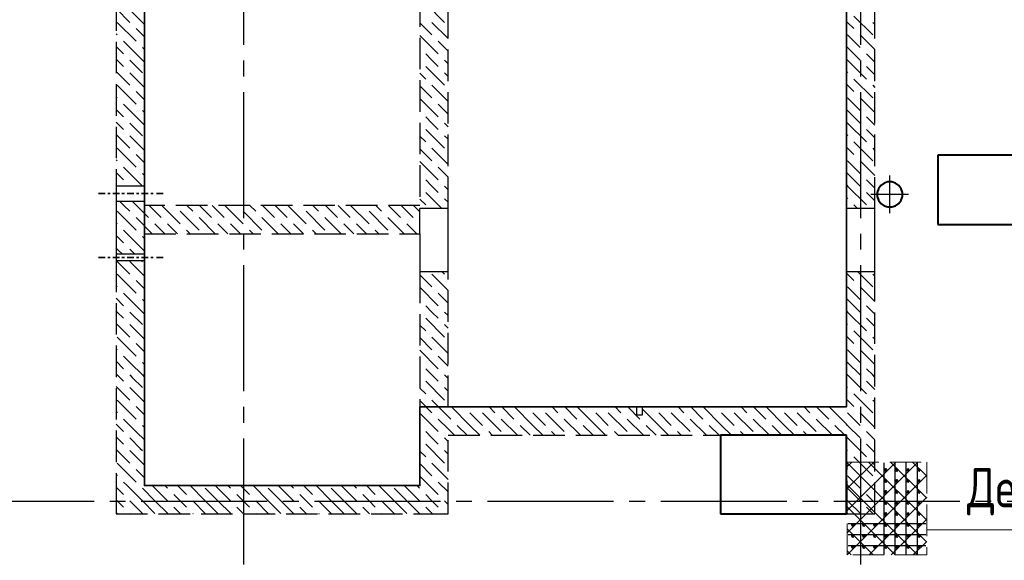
# Model space of a CAD drawing. Header units: millimetres. Extents: x 40580 to 1930067, y -240640 to 81020.
# Tile 72 of 256: x 370634 to 376889, y -211627 to -208192. Entities that reach past the tile are written whole.
import ezdxf

# ---------------------------------------------------------------- set-up
doc = ezdxf.new("R2010")
doc.units = ezdxf.units.MM
for name, pattern in [('______2', [270, 200, -70]), ('______5', [1100, 800, -100, 100, -100]), ('CENTER', [2, 1.25, -0.25, 0.25, -0.25])]:
    doc.linetypes.add(name, pattern=pattern)
for name, color, linetype, lineweight in [('Standard', 7, 'Continuous', 25), ('Вспомогательная арматура', 52, 'Continuous', 25), ('ЖБ Перекрытие верхний уровень', 7, 'Continuous', 35), ('ОСИ', 7, 'CENTER', 15), ('Основная', 7, 'Continuous', 40), ('Примечания', 7, 'Continuous', 13)]:
    doc.layers.add(name, color=color, linetype=linetype, lineweight=lineweight)
doc.layers.add('ЖБ Стена верхний уровень', color=7, linetype='______2', true_color=0x656565)
doc.layers.add('Макрос окна_ макрос двери', color=7, linetype='Continuous')
doc.styles.add('GOST 2.304', font='isocpeur.ttf', dxfattribs={"width": 0.8})

msp = doc.modelspace()

# ---------------------------------------------------------------- linework, layer by layer
at = {"color": 7, "linetype": 'Continuous', "lineweight": 50, "transparency": 33554687}
for centre in [(376136.1, -211052.3), (376206.1, -211052.3), (376276.1, -211052.3), (376346.1, -211052.3), (376136.1, -211122.3), (376206.1, -211122.3), (376276.1, -211122.3), (376346.1, -211122.3), (376136.1, -211192.3), (376206.1, -211192.3), (376276.1, -211192.3), (376346.1, -211192.3), (376136.1, -211262.3), (376206.1, -211262.3), (376276.1, -211262.3), (376346.1, -211262.3), (376136.1, -211332.3), (376206.1, -211332.3), (376276.1, -211332.3), (376346.1, -211332.3), (375926.1, -211402.3), (375996.1, -211402.3), (376066.1, -211402.3), (376136.1, -211402.3), (376206.1, -211402.3), (376276.1, -211402.3), (376346.1, -211402.3), (375926.1, -211472.3), (375996.1, -211472.3), (376066.1, -211472.3), (376136.1, -211472.3), (376206.1, -211472.3), (376276.1, -211472.3), (376346.1, -211472.3), (375926.1, -211542.3), (375996.1, -211542.3), (376066.1, -211542.3), (376136.1, -211542.3), (376206.1, -211542.3), (376276.1, -211542.3), (376346.1, -211542.3)]:
    msp.add_circle(centre, 5, dxfattribs=at)
at = {"layer": 'Standard', "color": 8, "linetype": '______5', "lineweight": -3, "transparency": 33554687}
for p, q in [((376161.1, -209421.8), (376161.1, -209182.8)), ((376280.6, -209302.3), (376041.6, -209302.3))]:
    msp.add_line(p, q, dxfattribs=at)
at = {"layer": 'Вспомогательная арматура', "color": 7, "linetype": 'Continuous', "lineweight": 25, "transparency": 33554687}
for p, q in [((376126.1, -211587.3), (376126.1, -211007.3)), ((376196.1, -211587.3), (376196.1, -211007.3)), ((376266.1, -211587.3), (376266.1, -211007.3)), ((376336.1, -211587.3), (376336.1, -211007.3)), ((375896.1, -211392.3), (376391.1, -211392.3)), ((375896.1, -211462.3), (376391.1, -211462.3)), ((375896.1, -211532.3), (376391.1, -211532.3))]:
    msp.add_line(p, q, dxfattribs=at)
at = {"layer": 'ЖБ Перекрытие верхний уровень', "transparency": 33554687, "extrusion": (0, 0, -1)}
msp.add_lwpolyline([(-373356.1, -206607.3), (-373356.1, -206712.3), (-371426.1, -206712.3), (-371426.1, -211152.3), (-373176.1, -211152.3), (-373176.1, -210652.3), (-375886.1, -210652.3), (-375886.1, -206607.3), (-373356.1, -206607.3), (-373356.1, -206607.3)], dxfattribs=at)
at = {"layer": 'ЖБ Стена верхний уровень', "color": 251, "linetype": '______2', "lineweight": -3, "true_color": 0x656565, "transparency": 33554687}
for p, q in [((371246.1, -206712.3), (371246.1, -209249.8)), ((371426.1, -209249.8), (371426.1, -206712.3)), ((373176.1, -206957.3), (373176.1, -209372.3)), ((373356.1, -209392.3), (373356.1, -206957.3)), ((375886.1, -206957.3), (375886.1, -209392.3)), ((376066.1, -209392.3), (376066.1, -206957.3)), ((371426.1, -209249.8), (371246.1, -209249.8)), ((371246.1, -209344.8), (371426.1, -209344.8)), ((371246.1, -209344.8), (371246.1, -209372.3)), ((371426.1, -209372.3), (371426.1, -209344.8)), ((371246.1, -209372.3), (371246.1, -209552.3)), ((373176.1, -209372.3), (371426.1, -209372.3)), ((373356.1, -209392.3), (373176.1, -209392.3)), ((373176.1, -209552.3), (373176.1, -209392.3)), ((376066.1, -209392.3), (375886.1, -209392.3)), ((371246.1, -209552.3), (371246.1, -209682.3)), ((371426.1, -209552.3), (373176.1, -209552.3)), ((371426.1, -209682.3), (371426.1, -209552.3)), ((371426.1, -209682.3), (371246.1, -209682.3)), ((371426.1, -209682.3), (371246.1, -209682.3)), ((371246.1, -209722.3), (371426.1, -209722.3)), ((371246.1, -209722.3), (371426.1, -209722.3)), ((371246.1, -209722.3), (371246.1, -211152.3)), ((371426.1, -211152.3), (371426.1, -209722.3)), ((373176.1, -209792.3), (373356.1, -209792.3)), ((373176.1, -209792.3), (373176.1, -211152.3)), ((373356.1, -210652.3), (373356.1, -209792.3)), ((375886.1, -209792.3), (376066.1, -209792.3)), ((375886.1, -209792.3), (375886.1, -210652.3)), ((376066.1, -211332.3), (376066.1, -209792.3)), ((374551.1, -210652.3), (373356.1, -210652.3)), ((374551.1, -210652.3), (374551.1, -210702.3)), ((374591.1, -210702.3), (374591.1, -210652.3)), ((375886.1, -210652.3), (374591.1, -210652.3)), ((374551.1, -210702.3), (374591.1, -210702.3)), ((373356.1, -210832.3), (375886.1, -210832.3)), ((373356.1, -211332.3), (373356.1, -210832.3)), ((375886.1, -210832.3), (375886.1, -211332.3)), ((371246.1, -211152.3), (371246.1, -211332.3)), ((373176.1, -211152.3), (371426.1, -211152.3)), ((371246.1, -211332.3), (373176.1, -211332.3)), ((373176.1, -211332.3), (373356.1, -211332.3)), ((375886.1, -211332.3), (376066.1, -211332.3))]:
    msp.add_line(p, q, dxfattribs=at)
at = {"layer": 'ЖБ Стена верхний уровень', "color": 9, "linetype": 'Continuous', "lineweight": -3, "true_color": 0xc7c7c7, "transparency": 33554687}
for p, q in [((373213, -208089.2), (373333, -208209.2)), ((371246.1, -208122.2), (371333, -208209.2)), ((371333, -208129.2), (371426.1, -208222.2)), ((371253, -208209.2), (371373, -208329.2)), ((373176.1, -208212.2), (373253, -208289.2)), ((373253, -208209.2), (373356.1, -208312.2)), ((375893, -208209.2), (375886.1, -208202.2)), ((375933, -208249.2), (375893, -208209.2)), ((375933, -208169.2), (376053, -208289.2)), ((371246.1, -208282.2), (371253, -208289.2)), ((371426.1, -208302.2), (371373, -208249.2)), ((371413, -208449.2), (371293, -208329.2)), ((373176.1, -208292.2), (373293, -208409.2)), ((373356.1, -208392.2), (373293, -208329.2)), ((375893, -208289.2), (375973, -208369.2)), ((371246.1, -208362.2), (371293, -208409.2)), ((371413, -208369.2), (371426.1, -208382.2)), ((375893, -208369.2), (375886.1, -208362.2)), ((375893, -208369.2), (375973, -208449.2)), ((371253, -208449.2), (371246.1, -208442.2)), ((371293, -208489.2), (371253, -208449.2)), ((371333, -208449.2), (371413, -208529.2)), ((371413, -208449.2), (371426.1, -208462.2)), ((373253, -208449.2), (373213, -208409.2)), ((373293, -208489.2), (373253, -208449.2)), ((373333, -208449.2), (373356.1, -208472.2)), ((375886.1, -208442.2), (375893, -208449.2)), ((375893, -208449.2), (376013, -208569.2)), ((376053, -208449.2), (376013, -208409.2)), ((371246.1, -208522.2), (371333, -208609.2)), ((371333, -208529.2), (371426.1, -208622.2)), ((373176.1, -208532.2), (373213, -208569.2)), ((373213, -208489.2), (373333, -208609.2)), ((373333, -208529.2), (373356.1, -208552.2)), ((375886.1, -208522.2), (375893, -208529.2)), ((375933, -208569.2), (376053, -208689.2)), ((371253, -208609.2), (371373, -208729.2)), ((371426.1, -208702.2), (371373, -208649.2)), ((373176.1, -208612.2), (373253, -208689.2)), ((373253, -208609.2), (373356.1, -208712.2)), ((375893, -208609.2), (375886.1, -208602.2)), ((375933, -208649.2), (375893, -208609.2)), ((371246.1, -208682.2), (371253, -208689.2)), ((373176.1, -208692.2), (373293, -208809.2)), ((375893, -208689.2), (375973, -208769.2)), ((371246.1, -208762.2), (371293, -208809.2)), ((371413, -208849.2), (371293, -208729.2)), ((371413, -208769.2), (371426.1, -208782.2)), ((373356.1, -208792.2), (373293, -208729.2)), ((375893, -208769.2), (375886.1, -208762.2)), ((375893, -208769.2), (375973, -208849.2)), ((371253, -208849.2), (371246.1, -208842.2)), ((373253, -208849.2), (373213, -208809.2)), ((375886.1, -208842.2), (375893, -208849.2)), ((376053, -208849.2), (376013, -208809.2)), ((371293, -208889.2), (371253, -208849.2)), ((371333, -208849.2), (371413, -208929.2)), ((371413, -208849.2), (371426.1, -208862.2)), ((373213, -208889.2), (373333, -209009.2)), ((373293, -208889.2), (373253, -208849.2)), ((373333, -208849.2), (373356.1, -208872.2)), ((375893, -208849.2), (376013, -208969.2)), ((371246.1, -208922.2), (371333, -209009.2)), ((371333, -208929.2), (371426.1, -209022.2)), ((373176.1, -208932.2), (373213, -208969.2)), ((373333, -208929.2), (373356.1, -208952.2)), ((375886.1, -208922.2), (375893, -208929.2)), ((375933, -208969.2), (376053, -209089.2)), ((371253, -209009.2), (371373, -209129.2)), ((373176.1, -209012.2), (373253, -209089.2)), ((373253, -209009.2), (373356.1, -209112.2)), ((375893, -209009.2), (375886.1, -209002.2)), ((375933, -209049.2), (375893, -209009.2)), ((371246.1, -209082.2), (371253, -209089.2)), ((371426.1, -209102.2), (371373, -209049.2)), ((373176.1, -209092.2), (373293, -209209.2)), ((375893, -209089.2), (375973, -209169.2)), ((371413, -209249.2), (371293, -209129.2)), ((373356.1, -209192.2), (373293, -209129.2)), ((371246.1, -209162.2), (371293, -209209.2)), ((371413, -209169.2), (371426.1, -209182.2)), ((373253, -209249.2), (373213, -209209.2)), ((375893, -209169.2), (375886.1, -209162.2)), ((375893, -209169.2), (375973, -209249.2)), ((376053, -209249.2), (376013, -209209.2)), ((371253, -209249.2), (371246.1, -209242.2)), ((371253.7, -209249.8), (371253, -209249.2)), ((371333, -209249.2), (371333.7, -209249.8)), ((371413, -209249.2), (371413.7, -209249.8)), ((373293, -209289.2), (373253, -209249.2)), ((373333, -209249.2), (373356.1, -209272.2)), ((375886.1, -209242.2), (375893, -209249.2)), ((375893, -209249.2), (376013, -209369.2)), ((371268.7, -209344.8), (371296.2, -209372.3)), ((371348.7, -209344.8), (371376.2, -209372.3)), ((373176.1, -209332.2), (373213, -209369.2)), ((373213, -209289.2), (373316.2, -209392.3)), ((373333, -209329.2), (373356.1, -209352.2)), ((375886.1, -209322.2), (375893, -209329.2)), ((371253, -209409.2), (371373, -209529.2)), ((371296.2, -209372.3), (371333, -209409.2)), ((371376.2, -209372.3), (371453, -209449.2)), ((371493, -209409.2), (371456.2, -209372.3)), ((371533, -209449.2), (371493, -209409.2)), ((371536.2, -209372.3), (371653, -209489.2)), ((371653, -209409.2), (371773, -209529.2)), ((371696.2, -209372.3), (371733, -209409.2)), ((371776.2, -209372.3), (371853, -209449.2)), ((371893, -209409.2), (371856.2, -209372.3)), ((371933, -209449.2), (371893, -209409.2)), ((371936.2, -209372.3), (372053, -209489.2)), ((372053, -209409.2), (372173, -209529.2)), ((372096.2, -209372.3), (372133, -209409.2)), ((372176.2, -209372.3), (372253, -209449.2)), ((372293, -209409.2), (372256.2, -209372.3)), ((372333, -209449.2), (372293, -209409.2)), ((372336.2, -209372.3), (372453, -209489.2)), ((372453, -209409.2), (372573, -209529.2)), ((372496.2, -209372.3), (372533, -209409.2)), ((372576.2, -209372.3), (372653, -209449.2)), ((372693, -209409.2), (372656.2, -209372.3)), ((372733, -209449.2), (372693, -209409.2)), ((372736.2, -209372.3), (372853, -209489.2)), ((372853, -209409.2), (372973, -209529.2)), ((372896.2, -209372.3), (372933, -209409.2)), ((372976.2, -209372.3), (373053, -209449.2)), ((373093, -209409.2), (373056.2, -209372.3)), ((373133, -209449.2), (373093, -209409.2)), ((373136.2, -209372.3), (373176.1, -209412.2)), ((375933, -209369.2), (375956.2, -209392.3)), ((371476.2, -209552.3), (371373, -209449.2)), ((371876.2, -209552.3), (371773, -209449.2)), ((372276.2, -209552.3), (372173, -209449.2)), ((372676.2, -209552.3), (372573, -209449.2)), ((373076.2, -209552.3), (372973, -209449.2)), ((371246.1, -209482.2), (371253, -209489.2)), ((371316.2, -209552.3), (371293, -209529.2)), ((371493, -209489.2), (371556.2, -209552.3)), ((371573, -209489.2), (371636.2, -209552.3)), ((371716.2, -209552.3), (371693, -209529.2)), ((371893, -209489.2), (371956.2, -209552.3)), ((371973, -209489.2), (372036.2, -209552.3)), ((372116.2, -209552.3), (372093, -209529.2)), ((372293, -209489.2), (372356.2, -209552.3)), ((372373, -209489.2), (372436.2, -209552.3)), ((372516.2, -209552.3), (372493, -209529.2)), ((372693, -209489.2), (372756.2, -209552.3)), ((372773, -209489.2), (372836.2, -209552.3)), ((372916.2, -209552.3), (372893, -209529.2)), ((373093, -209489.2), (373156.2, -209552.3)), ((373173, -209489.2), (373176.1, -209492.2)), ((371413, -209649.2), (371316.2, -209552.3)), ((371413, -209569.2), (371426.1, -209582.2)), ((371253, -209649.2), (371246.1, -209642.2)), ((371333, -209649.2), (371366.2, -209682.3)), ((371413, -209649.2), (371426.1, -209662.2)), ((371333, -209729.2), (371426.1, -209822.2)), ((371406.2, -209722.3), (371413, -209729.2)), ((373176.1, -209812.2), (373253, -209889.2)), ((373253, -209809.2), (373356.1, -209912.2)), ((373316.2, -209792.3), (373333, -209809.2)), ((375893, -209809.2), (375886.1, -209802.2)), ((375933, -209849.2), (375893, -209809.2)), ((375956.2, -209792.3), (376053, -209889.2)), ((371246.1, -209882.2), (371253, -209889.2)), ((371426.1, -209902.2), (371373, -209849.2)), ((373176.1, -209892.2), (373293, -210009.2)), ((375893, -209889.2), (375973, -209969.2)), ((371246.1, -209962.2), (371293, -210009.2)), ((371413, -210049.2), (371293, -209929.2)), ((371413, -209969.2), (371426.1, -209982.2)), ((373356.1, -209992.2), (373293, -209929.2)), ((375893, -209969.2), (375886.1, -209962.2)), ((375893, -209969.2), (375973, -210049.2)), ((373253, -210049.2), (373213, -210009.2)), ((376053, -210049.2), (376013, -210009.2)), ((371253, -210049.2), (371246.1, -210042.2)), ((371293, -210089.2), (371253, -210049.2)), ((371333, -210049.2), (371413, -210129.2)), ((371413, -210049.2), (371426.1, -210062.2)), ((373213, -210089.2), (373333, -210209.2)), ((373293, -210089.2), (373253, -210049.2)), ((373333, -210049.2), (373356.1, -210072.2)), ((375886.1, -210042.2), (375893, -210049.2)), ((375893, -210049.2), (376013, -210169.2)), ((371333, -210129.2), (371426.1, -210222.2)), ((373176.1, -210132.2), (373213, -210169.2)), ((373333, -210129.2), (373356.1, -210152.2)), ((375886.1, -210122.2), (375893, -210129.2)), ((373176.1, -210212.2), (373253, -210289.2)), ((373253, -210209.2), (373356.1, -210312.2)), ((375893, -210209.2), (375886.1, -210202.2)), ((375933, -210249.2), (375893, -210209.2)), ((375933, -210169.2), (376053, -210289.2)), ((371246.1, -210282.2), (371253, -210289.2)), ((371426.1, -210302.2), (371373, -210249.2)), ((373176.1, -210292.2), (373293, -210409.2)), ((373356.1, -210392.2), (373293, -210329.2)), ((375893, -210289.2), (375973, -210369.2)), ((371246.1, -210362.2), (371293, -210409.2)), ((371413, -210369.2), (371426.1, -210382.2)), ((373253, -210449.2), (373213, -210409.2)), ((375893, -210369.2), (375886.1, -210362.2)), ((375893, -210369.2), (375973, -210449.2)), ((376053, -210449.2), (376013, -210409.2)), ((371253, -210449.2), (371246.1, -210442.2)), ((371293, -210489.2), (371253, -210449.2)), ((371413, -210449.2), (371426.1, -210462.2)), ((373293, -210489.2), (373253, -210449.2)), ((373333, -210449.2), (373356.1, -210472.2)), ((375886.1, -210442.2), (375893, -210449.2)), ((375893, -210449.2), (376013, -210569.2)), ((371246.1, -210522.2), (371333, -210609.2)), ((373176.1, -210532.2), (373213, -210569.2)), ((373213, -210489.2), (373333, -210609.2)), ((373333, -210529.2), (373356.1, -210552.2)), ((375886.1, -210522.2), (375893, -210529.2)), ((375933, -210569.2), (376053, -210689.2)), ((371253, -210609.2), (371373, -210729.2)), ((371426.1, -210702.2), (371373, -210649.2)), ((373176.1, -210612.2), (373253, -210689.2)), ((373253, -210609.2), (373356.1, -210712.2)), ((373493, -210769.2), (373376.2, -210652.3)), ((373616.2, -210652.3), (373653, -210689.2)), ((373696.2, -210652.3), (373773, -210729.2)), ((373893, -210769.2), (373776.2, -210652.3)), ((374016.2, -210652.3), (374053, -210689.2)), ((374096.2, -210652.3), (374173, -210729.2)), ((374293, -210769.2), (374176.2, -210652.3)), ((374416.2, -210652.3), (374453, -210689.2)), ((374496.2, -210652.3), (374573, -210729.2)), ((374816.2, -210652.3), (374853, -210689.2)), ((374896.2, -210652.3), (374973, -210729.2)), ((375093, -210769.2), (374976.2, -210652.3)), ((375216.2, -210652.3), (375253, -210689.2)), ((375296.2, -210652.3), (375373, -210729.2)), ((375493, -210769.2), (375376.2, -210652.3)), ((375616.2, -210652.3), (375653, -210689.2)), ((375696.2, -210652.3), (375773, -210729.2)), ((375886.1, -210762.2), (375776.2, -210652.3)), ((375893, -210609.2), (375886.1, -210602.2)), ((375933, -210649.2), (375893, -210609.2)), ((371246.1, -210682.2), (371253, -210689.2)), ((373176.1, -210692.2), (373293, -210809.2)), ((373356.1, -210712.2), (373373, -210729.2)), ((373493, -210689.2), (373573, -210769.2)), ((373573, -210689.2), (373693, -210809.2)), ((373893, -210689.2), (373973, -210769.2)), ((373973, -210689.2), (374093, -210809.2)), ((374293, -210689.2), (374373, -210769.2)), ((374373, -210689.2), (374493, -210809.2)), ((374693, -210769.2), (374591.1, -210667.2)), ((374693, -210689.2), (374773, -210769.2)), ((374773, -210689.2), (374893, -210809.2)), ((375093, -210689.2), (375173, -210769.2)), ((375173, -210689.2), (375293, -210809.2)), ((375493, -210689.2), (375573, -210769.2)), ((375573, -210689.2), (375693, -210809.2)), ((375893, -210689.2), (375973, -210769.2)), ((371246.1, -210762.2), (371293, -210809.2)), ((371413, -210769.2), (371426.1, -210782.2)), ((373356.1, -210792.2), (373293, -210729.2)), ((373413, -210769.2), (373476.2, -210832.3)), ((373493, -210769.2), (373556.2, -210832.3)), ((373796.2, -210832.3), (373693, -210729.2)), ((373813, -210769.2), (373876.2, -210832.3)), ((373893, -210769.2), (373956.2, -210832.3)), ((374196.2, -210832.3), (374093, -210729.2)), ((374213, -210769.2), (374276.2, -210832.3)), ((374293, -210769.2), (374356.2, -210832.3)), ((374596.2, -210832.3), (374493, -210729.2)), ((374613, -210769.2), (374676.2, -210832.3)), ((374693, -210769.2), (374756.2, -210832.3)), ((374996.2, -210832.3), (374893, -210729.2)), ((375013, -210769.2), (375076.2, -210832.3)), ((375093, -210769.2), (375156.2, -210832.3)), ((375396.2, -210832.3), (375293, -210729.2)), ((375413, -210769.2), (375476.2, -210832.3)), ((375493, -210769.2), (375556.2, -210832.3)), ((375796.2, -210832.3), (375693, -210729.2)), ((375813, -210769.2), (375876.2, -210832.3)), ((375893, -210769.2), (375886.1, -210762.2)), ((375893, -210769.2), (375973, -210849.2)), ((371253, -210849.2), (371246.1, -210842.2)), ((373253, -210849.2), (373213, -210809.2)), ((373396.2, -210832.3), (373356.1, -210792.2)), ((373636.2, -210832.3), (373613, -210809.2)), ((374036.2, -210832.3), (374013, -210809.2)), ((374436.2, -210832.3), (374413, -210809.2)), ((374836.2, -210832.3), (374813, -210809.2)), ((375236.2, -210832.3), (375213, -210809.2)), ((375636.2, -210832.3), (375613, -210809.2)), ((375886.1, -210842.2), (375893, -210849.2)), ((376053, -210849.2), (376013, -210809.2)), ((371293, -210889.2), (371253, -210849.2)), ((371413, -210849.2), (371426.1, -210862.2)), ((373213, -210889.2), (373333, -211009.2)), ((373293, -210889.2), (373253, -210849.2)), ((373333, -210849.2), (373356.1, -210872.2)), ((375893, -210849.2), (376013, -210969.2)), ((371246.1, -210922.2), (371333, -211009.2)), ((373176.1, -210932.2), (373213, -210969.2)), ((373333, -210929.2), (373356.1, -210952.2)), ((375886.1, -210922.2), (375893, -210929.2)), ((375933, -210969.2), (376053, -211089.2)), ((371253, -211009.2), (371373, -211129.2)), ((373176.1, -211012.2), (373253, -211089.2)), ((373253, -211009.2), (373356.1, -211112.2)), ((375893, -211009.2), (375886.1, -211002.2)), ((375933, -211049.2), (375893, -211009.2)), ((371246.1, -211082.2), (371253, -211089.2)), ((373176.1, -211092.2), (373293, -211209.2)), ((375893, -211089.2), (375973, -211169.2)), ((371316.2, -211152.3), (371293, -211129.2)), ((371413, -211249.2), (371316.2, -211152.3)), ((371493, -211169.2), (371476.2, -211152.3)), ((371556.2, -211152.3), (371573, -211169.2)), ((371636.2, -211152.3), (371693, -211209.2)), ((371813, -211249.2), (371716.2, -211152.3)), ((371893, -211169.2), (371876.2, -211152.3)), ((371956.2, -211152.3), (371973, -211169.2)), ((372036.2, -211152.3), (372093, -211209.2)), ((372213, -211249.2), (372116.2, -211152.3)), ((372293, -211169.2), (372276.2, -211152.3)), ((372356.2, -211152.3), (372373, -211169.2)), ((372436.2, -211152.3), (372493, -211209.2)), ((372613, -211249.2), (372516.2, -211152.3)), ((372693, -211169.2), (372676.2, -211152.3)), ((372756.2, -211152.3), (372773, -211169.2)), ((372836.2, -211152.3), (372893, -211209.2)), ((373013, -211249.2), (372916.2, -211152.3)), ((373093, -211169.2), (373076.2, -211152.3)), ((373156.2, -211152.3), (373173, -211169.2)), ((373356.1, -211192.2), (373293, -211129.2)), ((371246.1, -211162.2), (371293, -211209.2)), ((371413, -211169.2), (371493, -211249.2)), ((371493, -211169.2), (371573, -211249.2)), ((371653, -211249.2), (371613, -211209.2)), ((371813, -211169.2), (371893, -211249.2)), ((371893, -211169.2), (371973, -211249.2)), ((372053, -211249.2), (372013, -211209.2)), ((372213, -211169.2), (372293, -211249.2)), ((372293, -211169.2), (372373, -211249.2)), ((372453, -211249.2), (372413, -211209.2)), ((372613, -211169.2), (372693, -211249.2)), ((372693, -211169.2), (372773, -211249.2)), ((372853, -211249.2), (372813, -211209.2)), ((373013, -211169.2), (373093, -211249.2)), ((373093, -211169.2), (373173, -211249.2)), ((373253, -211249.2), (373213, -211209.2)), ((375893, -211169.2), (375886.1, -211162.2)), ((375893, -211169.2), (375973, -211249.2)), ((376053, -211249.2), (376013, -211209.2)), ((371253, -211249.2), (371246.1, -211242.2)), ((371293, -211289.2), (371253, -211249.2)), ((371333, -211249.2), (371413, -211329.2)), ((371413, -211249.2), (371493, -211329.2)), ((371493, -211249.2), (371576.2, -211332.3)), ((371693, -211289.2), (371653, -211249.2)), ((371733, -211249.2), (371813, -211329.2)), ((371813, -211249.2), (371893, -211329.2)), ((371893, -211249.2), (371976.2, -211332.3)), ((372093, -211289.2), (372053, -211249.2)), ((372133, -211249.2), (372213, -211329.2)), ((372213, -211249.2), (372293, -211329.2)), ((372293, -211249.2), (372376.2, -211332.3)), ((372493, -211289.2), (372453, -211249.2)), ((372533, -211249.2), (372613, -211329.2)), ((372613, -211249.2), (372693, -211329.2)), ((372693, -211249.2), (372776.2, -211332.3)), ((372893, -211289.2), (372853, -211249.2)), ((372933, -211249.2), (373013, -211329.2)), ((373013, -211249.2), (373093, -211329.2)), ((373093, -211249.2), (373176.1, -211332.2)), ((373293, -211289.2), (373253, -211249.2)), ((373333, -211249.2), (373356.1, -211272.2)), ((375886.1, -211242.2), (375893, -211249.2)), ((375893, -211249.2), (375976.2, -211332.3)), ((371246.1, -211322.2), (371256.2, -211332.3)), ((371333, -211329.2), (371336.2, -211332.3)), ((371613, -211289.2), (371656.2, -211332.3)), ((371733, -211329.2), (371736.2, -211332.3)), ((372013, -211289.2), (372056.2, -211332.3)), ((372133, -211329.2), (372136.2, -211332.3)), ((372413, -211289.2), (372456.2, -211332.3)), ((372533, -211329.2), (372536.2, -211332.3)), ((372813, -211289.2), (372856.2, -211332.3)), ((372933, -211329.2), (372936.2, -211332.3)), ((373176.1, -211332.2), (373176.2, -211332.3)), ((373213, -211289.2), (373256.2, -211332.3)), ((373333, -211329.2), (373336.2, -211332.3)), ((375886.1, -211322.2), (375893, -211329.2)), ((376013, -211289.2), (376056.2, -211332.3))]:
    msp.add_line(p, q, dxfattribs=at)
for points in [[(376053, -208209.2), (376066.1, -208222.2), (376066.1, -208222.2), (376066.1, -208222.2), (376066.1, -208222.2)], [(375973, -208289.2), (376066.1, -208382.2), (376066.1, -208382.2), (376066.1, -208382.2), (376066.1, -208382.2)], [(376066.1, -208462.2), (376066.1, -208462.2), (376066.1, -208462.2), (376066.1, -208462.2), (376053, -208449.2)], [(376013, -208489.2), (376066.1, -208542.2), (376066.1, -208542.2), (376066.1, -208542.2), (376066.1, -208542.2)], [(376053, -208609.2), (376066.1, -208622.2), (376066.1, -208622.2), (376066.1, -208622.2), (376066.1, -208622.2)], [(375973, -208689.2), (376066.1, -208782.2), (376066.1, -208782.2), (376066.1, -208782.2), (376066.1, -208782.2)], [(376013, -208889.2), (376066.1, -208942.2), (376066.1, -208942.2), (376066.1, -208942.2), (376066.1, -208942.2)], [(376066.1, -208862.2), (376066.1, -208862.2), (376066.1, -208862.2), (376066.1, -208862.2), (376053, -208849.2)], [(376053, -209009.2), (376066.1, -209022.2), (376066.1, -209022.2), (376066.1, -209022.2), (376066.1, -209022.2)], [(375973, -209089.2), (376066.1, -209182.2), (376066.1, -209182.2), (376066.1, -209182.2), (376066.1, -209182.2)], [(376066.1, -209262.2), (376066.1, -209262.2), (376066.1, -209262.2), (376066.1, -209262.2), (376053, -209249.2)], [(376013, -209289.2), (376066.1, -209342.2), (376066.1, -209342.2), (376066.1, -209342.2), (376066.1, -209342.2)], [(371246.1, -209562.2), (371247.4, -209563.5), (371247.4, -209563.5), (371293, -209609.2)], [(371286.2, -209682.3), (371257.5, -209653.6), (371257.5, -209653.6), (371253, -209649.2)], [(371246.2, -209722.3), (371267.6, -209743.7), (371267.6, -209743.7), (371333, -209809.2)], [(371253, -209809.2), (371277.8, -209833.9), (371277.8, -209833.9), (371373, -209929.2)], [(376053, -209809.2), (376066.1, -209822.2), (376066.1, -209822.2)], [(375973, -209889.2), (376066.1, -209982.2), (376066.1, -209982.2)], [(376013, -210089.2), (376066.1, -210142.2), (376066.1, -210142.2)], [(376066.1, -210062.2), (376066.1, -210062.2), (376053, -210049.2)], [(371246.1, -210122.2), (371318.3, -210194.4), (371318.3, -210194.4), (371333, -210209.2)], [(371253, -210209.2), (371328.5, -210284.6), (371328.5, -210284.6), (371373, -210329.2)], [(376053, -210209.2), (376066.1, -210222.2), (376066.1, -210222.2)], [(371413, -210449.2), (371338.6, -210374.7), (371338.6, -210374.7), (371293, -210329.2)], [(375973, -210289.2), (376066.1, -210382.2), (376066.1, -210382.2)], [(371333, -210449.2), (371348.8, -210464.9), (371348.8, -210464.9), (371413, -210529.2)], [(376066.1, -210462.2), (376066.1, -210462.2), (376053, -210449.2)], [(371333, -210529.2), (371358.9, -210555), (371358.9, -210555), (371426.1, -210622.2)], [(376013, -210489.2), (376066.1, -210542.2), (376066.1, -210542.2)], [(376053, -210609.2), (376066.1, -210622.2), (376066.1, -210622.2)], [(375973, -210689.2), (376066.1, -210782.2), (376066.1, -210782.2)], [(371413, -210849.2), (371389.3, -210825.4), (371389.3, -210825.4), (371293, -210729.2)], [(371333, -210849.2), (371399.5, -210915.6), (371399.5, -210915.6), (371413, -210929.2)], [(376013, -210889.2), (376066.1, -210942.2), (376066.1, -210942.2)], [(376066.1, -210862.2), (376066.1, -210862.2), (376053, -210849.2)], [(371333, -210929.2), (371409.6, -211005.7), (371409.6, -211005.7), (371426.1, -211022.2)], [(376053, -211009.2), (376066.1, -211022.2), (376066.1, -211022.2)], [(371426.1, -211102.2), (371419.7, -211095.9), (371419.7, -211095.9), (371373, -211049.2)], [(375973, -211089.2), (376066.1, -211182.2), (376066.1, -211182.2)], [(376066.1, -211262.2), (376066.1, -211262.2), (376053, -211249.2)]]:
    msp.add_lwpolyline(points, dxfattribs=at)
at = {"layer": 'ЖБ Стена верхний уровень', "color": 251, "linetype": '______2', "lineweight": -3, "true_color": 0x656565, "transparency": 33554687}
for points in [[(371176.3, -209297.3), (371134.5, -209297.3), (371176.3, -209297.3)], [(371192.8, -209297.3), (371209.1, -209297.3), (371192.8, -209297.3)], [(371268.1, -209297.3), (371226.3, -209297.3), (371268.1, -209297.3)], [(371283.6, -209297.3), (371299.9, -209297.3), (371283.6, -209297.3)], [(371358.6, -209297.3), (371316.8, -209297.3), (371358.6, -209297.3)], [(371375.1, -209297.3), (371391.4, -209297.3), (371375.1, -209297.3)], [(371450.4, -209297.3), (371408.6, -209297.3), (371450.4, -209297.3)], [(371465.9, -209297.3), (371482.2, -209297.3), (371465.9, -209297.3)], [(371544.9, -209297.3), (371503.1, -209297.3), (371544.9, -209297.3)], [(371176.3, -209702.3), (371134.5, -209702.3), (371176.3, -209702.3)], [(371176.3, -209702.3), (371134.5, -209702.3), (371176.3, -209702.3)], [(371192.8, -209702.3), (371209.1, -209702.3), (371192.8, -209702.3)], [(371192.8, -209702.3), (371209.1, -209702.3), (371192.8, -209702.3)], [(371268.1, -209702.3), (371226.3, -209702.3), (371268.1, -209702.3)], [(371268.1, -209702.3), (371226.3, -209702.3), (371268.1, -209702.3)], [(371283.6, -209702.3), (371299.9, -209702.3), (371283.6, -209702.3)], [(371283.6, -209702.3), (371299.9, -209702.3), (371283.6, -209702.3)], [(371358.6, -209702.3), (371316.8, -209702.3), (371358.6, -209702.3)], [(371358.6, -209702.3), (371316.8, -209702.3), (371358.6, -209702.3)], [(371375.1, -209702.3), (371391.4, -209702.3), (371375.1, -209702.3)], [(371375.1, -209702.3), (371391.4, -209702.3), (371375.1, -209702.3)], [(371450.4, -209702.3), (371408.6, -209702.3), (371450.4, -209702.3)], [(371450.4, -209702.3), (371408.6, -209702.3), (371450.4, -209702.3)], [(371465.9, -209702.3), (371482.2, -209702.3), (371465.9, -209702.3)], [(371465.9, -209702.3), (371482.2, -209702.3), (371465.9, -209702.3)], [(371544.9, -209702.3), (371503.1, -209702.3), (371544.9, -209702.3)], [(371544.9, -209702.3), (371503.1, -209702.3), (371544.9, -209702.3)]]:
    msp.add_lwpolyline(points, dxfattribs=at)
at = {"layer": 'Макрос окна_ макрос двери', "color": 7, "linetype": 'Continuous', "lineweight": -3, "transparency": 33554687}
for p, q in [((371246.1, -209249.8), (371246.1, -209344.8)), ((371246.1, -209277.3), (371246.1, -209317.3)), ((371426.1, -209317.3), (371426.1, -209249.8)), ((371426.1, -209317.3), (371426.1, -209277.3)), ((371426.1, -209344.8), (371426.1, -209317.3)), ((373356.1, -209792.3), (373356.1, -209392.3)), ((375886.1, -209392.3), (375886.1, -209792.3)), ((376066.1, -209792.3), (376066.1, -209392.3)), ((373176.1, -209552.3), (373176.1, -209792.3)), ((371246.1, -209682.3), (371246.1, -209722.3)), ((371246.1, -209682.3), (371246.1, -209722.3)), ((371426.1, -209722.3), (371426.1, -209682.3)), ((371426.1, -209722.3), (371426.1, -209682.3))]:
    msp.add_line(p, q, dxfattribs=at)
at = {"layer": 'ОСИ', "color": 8, "linetype": '______5', "lineweight": -3, "transparency": 33554687}
for p, q in [((372056.1, -204252.3), (372056.1, -223082.3)), ((375976.1, -204252.3), (375976.1, -223082.3)), ((383206.1, -211252.3), (337896.1, -211252.3))]:
    msp.add_line(p, q, dxfattribs=at)
at = {"layer": 'Основная', "transparency": 33554687}
for p, q in [((377726.1, -209052.3), (376466.1, -209052.3)), ((376466.1, -209052.3), (376466.1, -209492.3)), ((376089.2, -209265.7), (376081.4, -209289.7)), ((376104.1, -209245.3), (376089.2, -209265.7)), ((376124.5, -209230.4), (376104.1, -209245.3)), ((376148.5, -209222.6), (376124.5, -209230.4)), ((376173.7, -209222.6), (376148.5, -209222.6)), ((376197.7, -209230.4), (376173.7, -209222.6)), ((376218.1, -209245.3), (376197.7, -209230.4)), ((376233, -209265.7), (376218.1, -209245.3)), ((376240.8, -209289.7), (376233, -209265.7)), ((376081.4, -209289.7), (376081.4, -209314.9)), ((376081.4, -209314.9), (376089.2, -209338.9)), ((376089.2, -209338.9), (376104.1, -209359.3)), ((376218.1, -209359.3), (376233, -209338.9)), ((376233, -209338.9), (376240.8, -209314.9)), ((376240.8, -209314.9), (376240.8, -209289.7)), ((376104.1, -209359.3), (376124.5, -209374.2)), ((376124.5, -209374.2), (376148.5, -209382)), ((376148.5, -209382), (376173.7, -209382)), ((376173.7, -209382), (376197.7, -209374.2)), ((376197.7, -209374.2), (376218.1, -209359.3)), ((376466.1, -209492.3), (377726.1, -209492.3)), ((375886.1, -210832.3), (375086.1, -210832.3)), ((375086.1, -210832.3), (375086.1, -211332.3)), ((375886.1, -211332.3), (375886.1, -210832.3)), ((375086.1, -211332.3), (375886.1, -211332.3))]:
    msp.add_line(p, q, dxfattribs=at)
at = {"layer": 'Примечания', "color": 252, "linetype": 'Continuous', "lineweight": 13, "true_color": 0x8f8f8f, "transparency": 33554687}
for p, q in [((375891.1, -211031.1), (375919.9, -211002.3)), ((375891.1, -211171.1), (376059.9, -211002.3)), ((375891.1, -211311.1), (376199.9, -211002.3)), ((375891.1, -211451.1), (376339.9, -211002.3)), ((375891.1, -211007.2), (376396.1, -211512.2)), ((376026.2, -211002.3), (376396.1, -211372.2)), ((376166.2, -211002.3), (376396.1, -211232.2)), ((376306.2, -211002.3), (376396.1, -211092.2)), ((375891.1, -211591.1), (376396.1, -211086.1)), ((375891.1, -211147.2), (376336.2, -211592.3)), ((376029.9, -211592.3), (376396.1, -211226.1)), ((375891.1, -211287.2), (376196.2, -211592.3)), ((376169.9, -211592.3), (376396.1, -211366.1)), ((375891.1, -211427.2), (376056.2, -211592.3)), ((376309.9, -211592.3), (376396.1, -211506.1)), ((375891.1, -211567.2), (375916.2, -211592.3))]:
    msp.add_line(p, q, dxfattribs=at)
at = {"layer": 'Примечания', "color": 7, "linetype": '______2', "lineweight": 13, "transparency": 33554687}
for p, q in [((375891.1, -211592.3), (375891.1, -211002.3)), ((375891.1, -211002.3), (376396.1, -211002.3)), ((376396.1, -211002.3), (376396.1, -211592.3)), ((376396.1, -211592.3), (375891.1, -211592.3))]:
    msp.add_line(p, q, dxfattribs=at)
at = {"layer": 'Примечания', "color": 7, "linetype": 'Continuous', "lineweight": 13, "transparency": 33554687}
msp.add_line((378677, -211432.8), (376396.1, -211432.8), dxfattribs=at)

# ---------------------------------------------------------------- texts
at = {"layer": 'Примечания', "color": 7, "linetype": 'Continuous', "lineweight": 25, "transparency": 33554687, "insert": (376652, -211341.2), "char_height": 250, "width": 2150.153, "attachment_point": 7, "style": 'GOST 2.304'}
msp.add_mtext('Деталь\\~плана\\~6', dxfattribs=at)

doc.saveas('drawing.dxf')
